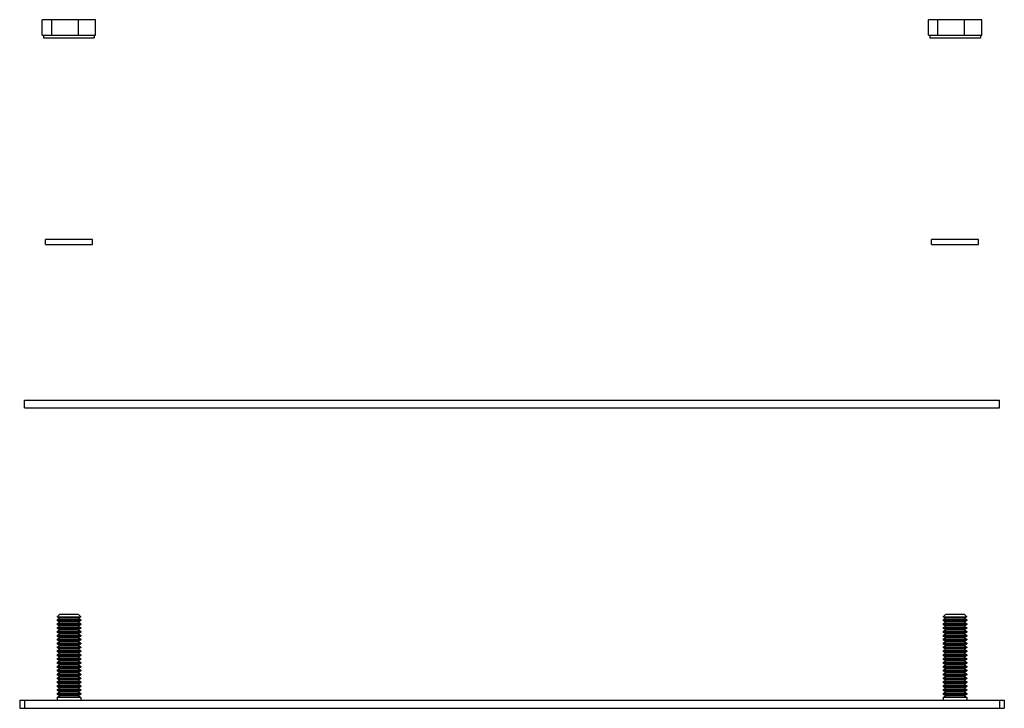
# Model space of a CAD drawing. Header units: millimetres. Extents: x 27 to 227, y 110 to 250.
import ezdxf

# ---------------------------------------------------------------- set-up
doc = ezdxf.new("R2010")
doc.units = ezdxf.units.MM
doc.header["$LTSCALE"] = 23.306913
doc.layers.get('0').update_dxf_attribs({"linetype": 'CONTINUOUS'})

msp = doc.modelspace()

# ---------------------------------------------------------------- linework, layer by layer
at = {"color": 7}
for p, q in [((31.42, 246.37), (31.42, 249.52)), ((42.27, 249.52), (31.42, 249.52)), ((33.35, 246.37), (33.35, 249.52)), ((38.78, 246.37), (38.78, 249.52)), ((42.27, 246.37), (42.27, 249.52)), ((222.27, 249.52), (211.42, 249.52)), ((211.42, 246.37), (211.42, 249.52)), ((213.35, 246.37), (213.35, 249.52)), ((218.78, 246.37), (218.78, 249.52)), ((222.27, 246.37), (222.27, 249.52)), ((31.42, 246.37), (42.27, 246.37)), ((31.69, 246.37), (31.69, 245.81)), ((42, 246.37), (42, 245.81)), ((211.42, 246.37), (222.27, 246.37)), ((211.69, 246.37), (211.69, 245.81)), ((222, 246.37), (222, 245.81)), ((31.69, 245.81), (42, 245.81)), ((211.69, 245.81), (222, 245.81)), ((32.08, 203.89), (32.08, 204.91)), ((41.61, 204.91), (32.08, 204.91)), ((41.61, 203.89), (41.61, 204.91)), ((221.61, 204.91), (212.08, 204.91)), ((212.08, 203.89), (212.08, 204.91)), ((221.61, 203.89), (221.61, 204.91)), ((32.08, 203.89), (41.61, 203.89)), ((212.08, 203.89), (221.61, 203.89)), ((27.84, 170.76), (27.84, 172.33)), ((27.84, 172.33), (225.84, 172.33)), ((225.84, 170.76), (225.84, 172.33)), ((27.84, 170.76), (225.84, 170.76)), ((34.43, 127.72), (34.9, 128.05)), ((34.9, 128.83), (34.44, 128.37)), ((34.9, 128.05), (34.44, 128.37)), ((34.44, 128.37), (39.25, 128.37)), ((38.78, 128.83), (34.9, 128.83)), ((38.78, 128.05), (34.9, 128.05)), ((38.78, 128.83), (39.25, 128.37)), ((39.25, 128.37), (38.78, 128.05)), ((38.78, 128.05), (39.26, 127.72)), ((214.43, 127.72), (214.9, 128.05)), ((214.9, 128.83), (214.44, 128.37)), ((214.44, 128.37), (219.25, 128.37)), ((214.9, 128.05), (214.44, 128.37)), ((218.78, 128.83), (214.9, 128.83)), ((218.78, 128.05), (214.9, 128.05)), ((218.78, 128.83), (219.25, 128.37)), ((219.25, 128.37), (218.78, 128.05)), ((218.78, 128.05), (219.26, 127.72)), ((34.43, 127.72), (34.43, 127.59)), ((39.26, 127.72), (34.43, 127.72)), ((34.9, 127.26), (34.43, 127.59)), ((34.43, 127.59), (39.26, 127.59)), ((34.43, 126.93), (34.9, 127.26)), ((34.43, 126.93), (34.43, 126.8)), ((39.26, 126.93), (34.43, 126.93)), ((34.9, 126.47), (34.43, 126.8)), ((34.43, 126.8), (39.26, 126.8)), ((34.43, 126.14), (34.9, 126.47)), ((34.43, 126.14), (34.43, 126.02)), ((39.26, 126.14), (34.43, 126.14)), ((34.9, 125.69), (34.43, 126.02)), ((34.43, 126.02), (39.26, 126.02)), ((38.78, 127.26), (34.9, 127.26)), ((38.78, 126.47), (34.9, 126.47)), ((39.26, 127.59), (38.78, 127.26)), ((38.78, 127.26), (39.26, 126.93)), ((39.26, 126.8), (38.78, 126.47)), ((38.78, 126.47), (39.26, 126.14)), ((39.26, 126.02), (38.78, 125.69)), ((39.26, 127.72), (39.26, 127.59)), ((39.26, 126.93), (39.26, 126.8)), ((39.26, 126.14), (39.26, 126.02)), ((219.26, 127.72), (214.43, 127.72)), ((214.43, 127.72), (214.43, 127.59)), ((214.43, 127.59), (219.26, 127.59)), ((214.9, 127.26), (214.43, 127.59)), ((214.43, 126.93), (214.9, 127.26)), ((219.26, 126.93), (214.43, 126.93)), ((214.43, 126.93), (214.43, 126.8)), ((214.43, 126.8), (219.26, 126.8)), ((214.9, 126.47), (214.43, 126.8)), ((214.43, 126.14), (214.9, 126.47)), ((219.26, 126.14), (214.43, 126.14)), ((214.43, 126.14), (214.43, 126.02)), ((214.43, 126.02), (219.26, 126.02)), ((214.9, 125.69), (214.43, 126.02)), ((218.78, 127.26), (214.9, 127.26)), ((218.78, 126.47), (214.9, 126.47)), ((219.26, 127.59), (218.78, 127.26)), ((218.78, 127.26), (219.26, 126.93)), ((219.26, 126.8), (218.78, 126.47)), ((218.78, 126.47), (219.26, 126.14)), ((219.26, 126.02), (218.78, 125.69)), ((219.26, 127.72), (219.26, 127.59)), ((219.26, 126.93), (219.26, 126.8)), ((219.26, 126.14), (219.26, 126.02)), ((34.43, 125.36), (34.9, 125.69)), ((34.43, 125.36), (34.43, 125.23)), ((39.26, 125.36), (34.43, 125.36)), ((34.9, 124.9), (34.43, 125.23)), ((34.43, 125.23), (39.26, 125.23)), ((34.43, 124.57), (34.9, 124.9)), ((34.43, 124.57), (34.43, 124.45)), ((39.26, 124.57), (34.43, 124.57)), ((34.9, 124.12), (34.43, 124.45)), ((34.43, 124.45), (39.26, 124.45)), ((34.43, 123.78), (34.9, 124.12)), ((38.78, 125.69), (34.9, 125.69)), ((38.78, 124.9), (34.9, 124.9)), ((38.78, 124.12), (34.9, 124.12)), ((38.78, 125.69), (39.26, 125.36)), ((39.26, 125.23), (38.78, 124.9)), ((38.78, 124.9), (39.26, 124.57)), ((39.26, 124.45), (38.78, 124.12)), ((38.78, 124.12), (39.26, 123.78)), ((39.26, 125.36), (39.26, 125.23)), ((39.26, 124.57), (39.26, 124.45)), ((214.43, 125.36), (214.9, 125.69)), ((219.26, 125.36), (214.43, 125.36)), ((214.43, 125.36), (214.43, 125.23)), ((214.43, 125.23), (219.26, 125.23)), ((214.9, 124.9), (214.43, 125.23)), ((214.43, 124.57), (214.9, 124.9)), ((219.26, 124.57), (214.43, 124.57)), ((214.43, 124.57), (214.43, 124.45)), ((214.43, 124.45), (219.26, 124.45)), ((214.9, 124.12), (214.43, 124.45)), ((214.43, 123.78), (214.9, 124.12)), ((218.78, 125.69), (214.9, 125.69)), ((218.78, 124.9), (214.9, 124.9)), ((218.78, 124.12), (214.9, 124.12)), ((218.78, 125.69), (219.26, 125.36)), ((219.26, 125.23), (218.78, 124.9)), ((218.78, 124.9), (219.26, 124.57)), ((219.26, 124.45), (218.78, 124.12)), ((218.78, 124.12), (219.26, 123.78)), ((219.26, 125.36), (219.26, 125.23)), ((219.26, 124.57), (219.26, 124.45)), ((34.43, 123.78), (34.43, 123.66)), ((39.26, 123.78), (34.43, 123.78)), ((34.9, 123.33), (34.43, 123.66)), ((34.43, 123.66), (39.26, 123.66)), ((34.43, 123), (34.9, 123.33)), ((34.43, 123), (34.43, 122.87)), ((39.26, 123), (34.43, 123)), ((34.9, 122.54), (34.43, 122.87)), ((34.43, 122.87), (39.26, 122.87)), ((34.43, 122.21), (34.9, 122.54)), ((34.43, 122.21), (34.43, 122.09)), ((39.26, 122.21), (34.43, 122.21)), ((34.9, 121.76), (34.43, 122.09)), ((34.43, 122.09), (39.26, 122.09)), ((38.78, 123.33), (34.9, 123.33)), ((38.78, 122.54), (34.9, 122.54)), ((39.26, 123.66), (38.78, 123.33)), ((38.78, 123.33), (39.26, 123)), ((39.26, 122.87), (38.78, 122.54)), ((38.78, 122.54), (39.26, 122.21)), ((39.26, 122.09), (38.78, 121.76)), ((39.26, 123.78), (39.26, 123.66)), ((39.26, 123), (39.26, 122.87)), ((39.26, 122.21), (39.26, 122.09)), ((219.26, 123.78), (214.43, 123.78)), ((214.43, 123.78), (214.43, 123.66)), ((214.43, 123.66), (219.26, 123.66)), ((214.9, 123.33), (214.43, 123.66)), ((214.43, 123), (214.9, 123.33)), ((219.26, 123), (214.43, 123)), ((214.43, 123), (214.43, 122.87)), ((214.43, 122.87), (219.26, 122.87)), ((214.9, 122.54), (214.43, 122.87)), ((214.43, 122.21), (214.9, 122.54)), ((219.26, 122.21), (214.43, 122.21)), ((214.43, 122.21), (214.43, 122.09)), ((214.43, 122.09), (219.26, 122.09)), ((214.9, 121.76), (214.43, 122.09)), ((218.78, 123.33), (214.9, 123.33)), ((218.78, 122.54), (214.9, 122.54)), ((219.26, 123.66), (218.78, 123.33)), ((218.78, 123.33), (219.26, 123)), ((219.26, 122.87), (218.78, 122.54)), ((218.78, 122.54), (219.26, 122.21)), ((219.26, 122.09), (218.78, 121.76)), ((219.26, 123.78), (219.26, 123.66)), ((219.26, 123), (219.26, 122.87)), ((219.26, 122.21), (219.26, 122.09)), ((34.43, 121.43), (34.9, 121.76)), ((34.43, 121.43), (34.43, 121.3)), ((39.26, 121.43), (34.43, 121.43)), ((34.9, 120.97), (34.43, 121.3)), ((34.43, 121.3), (39.26, 121.3)), ((34.43, 120.64), (34.9, 120.97)), ((34.43, 120.64), (34.43, 120.52)), ((39.26, 120.64), (34.43, 120.64)), ((34.9, 120.18), (34.43, 120.52)), ((34.43, 120.52), (39.26, 120.52)), ((34.43, 119.85), (34.9, 120.18)), ((38.78, 121.76), (34.9, 121.76)), ((38.78, 120.97), (34.9, 120.97)), ((38.78, 120.18), (34.9, 120.18)), ((38.78, 121.76), (39.26, 121.43)), ((39.26, 121.3), (38.78, 120.97)), ((38.78, 120.97), (39.26, 120.64)), ((39.26, 120.52), (38.78, 120.18)), ((38.78, 120.18), (39.26, 119.85)), ((39.26, 121.43), (39.26, 121.3)), ((39.26, 120.64), (39.26, 120.52)), ((214.43, 121.43), (214.9, 121.76)), ((219.26, 121.43), (214.43, 121.43)), ((214.43, 121.43), (214.43, 121.3)), ((214.43, 121.3), (219.26, 121.3)), ((214.9, 120.97), (214.43, 121.3)), ((214.43, 120.64), (214.9, 120.97)), ((219.26, 120.64), (214.43, 120.64)), ((214.43, 120.64), (214.43, 120.52)), ((214.43, 120.52), (219.26, 120.52)), ((214.9, 120.18), (214.43, 120.52)), ((214.43, 119.85), (214.9, 120.18)), ((218.78, 121.76), (214.9, 121.76)), ((218.78, 120.97), (214.9, 120.97)), ((218.78, 120.18), (214.9, 120.18)), ((218.78, 121.76), (219.26, 121.43)), ((219.26, 121.3), (218.78, 120.97)), ((218.78, 120.97), (219.26, 120.64)), ((219.26, 120.52), (218.78, 120.18)), ((218.78, 120.18), (219.26, 119.85)), ((219.26, 121.43), (219.26, 121.3)), ((219.26, 120.64), (219.26, 120.52)), ((34.43, 119.85), (34.43, 119.73)), ((39.26, 119.85), (34.43, 119.85)), ((34.9, 119.4), (34.43, 119.73)), ((34.43, 119.73), (39.26, 119.73)), ((34.43, 119.07), (34.9, 119.4)), ((34.43, 119.07), (34.43, 118.94)), ((39.26, 119.07), (34.43, 119.07)), ((34.9, 118.61), (34.43, 118.94)), ((34.43, 118.94), (39.26, 118.94)), ((34.43, 118.28), (34.9, 118.61)), ((34.43, 118.28), (34.43, 118.16)), ((39.26, 118.28), (34.43, 118.28)), ((34.9, 117.83), (34.43, 118.16)), ((34.43, 118.16), (39.26, 118.16)), ((38.78, 119.4), (34.9, 119.4)), ((38.78, 118.61), (34.9, 118.61)), ((39.26, 119.73), (38.78, 119.4)), ((38.78, 119.4), (39.26, 119.07)), ((39.26, 118.94), (38.78, 118.61)), ((38.78, 118.61), (39.26, 118.28)), ((39.26, 118.16), (38.78, 117.83)), ((39.26, 119.85), (39.26, 119.73)), ((39.26, 119.07), (39.26, 118.94)), ((39.26, 118.28), (39.26, 118.16)), ((219.26, 119.85), (214.43, 119.85)), ((214.43, 119.85), (214.43, 119.73)), ((214.43, 119.73), (219.26, 119.73)), ((214.9, 119.4), (214.43, 119.73)), ((214.43, 119.07), (214.9, 119.4)), ((219.26, 119.07), (214.43, 119.07)), ((214.43, 119.07), (214.43, 118.94)), ((214.43, 118.94), (219.26, 118.94)), ((214.9, 118.61), (214.43, 118.94)), ((214.43, 118.28), (214.9, 118.61)), ((219.26, 118.28), (214.43, 118.28)), ((214.43, 118.28), (214.43, 118.16)), ((214.43, 118.16), (219.26, 118.16)), ((214.9, 117.83), (214.43, 118.16)), ((218.78, 119.4), (214.9, 119.4)), ((218.78, 118.61), (214.9, 118.61)), ((219.26, 119.73), (218.78, 119.4)), ((218.78, 119.4), (219.26, 119.07)), ((219.26, 118.94), (218.78, 118.61)), ((218.78, 118.61), (219.26, 118.28)), ((219.26, 118.16), (218.78, 117.83)), ((219.26, 119.85), (219.26, 119.73)), ((219.26, 119.07), (219.26, 118.94)), ((219.26, 118.28), (219.26, 118.16)), ((34.43, 117.5), (34.9, 117.83)), ((34.43, 117.5), (34.43, 117.37)), ((39.26, 117.5), (34.43, 117.5)), ((34.9, 117.04), (34.43, 117.37)), ((34.43, 117.37), (39.26, 117.37)), ((34.43, 116.71), (34.9, 117.04)), ((34.43, 116.71), (34.43, 116.58)), ((39.26, 116.71), (34.43, 116.71)), ((34.9, 116.25), (34.43, 116.58)), ((34.43, 116.58), (39.26, 116.58)), ((34.43, 115.92), (34.9, 116.25)), ((38.78, 117.83), (34.9, 117.83)), ((38.78, 117.04), (34.9, 117.04)), ((38.78, 116.25), (34.9, 116.25)), ((38.78, 117.83), (39.26, 117.5)), ((39.26, 117.37), (38.78, 117.04)), ((38.78, 117.04), (39.26, 116.71)), ((39.26, 116.58), (38.78, 116.25)), ((38.78, 116.25), (39.26, 115.92)), ((39.26, 117.5), (39.26, 117.37)), ((39.26, 116.71), (39.26, 116.58)), ((214.43, 117.5), (214.9, 117.83)), ((219.26, 117.5), (214.43, 117.5)), ((214.43, 117.5), (214.43, 117.37)), ((214.43, 117.37), (219.26, 117.37)), ((214.9, 117.04), (214.43, 117.37)), ((214.43, 116.71), (214.9, 117.04)), ((219.26, 116.71), (214.43, 116.71)), ((214.43, 116.71), (214.43, 116.58)), ((214.43, 116.58), (219.26, 116.58)), ((214.9, 116.25), (214.43, 116.58)), ((214.43, 115.92), (214.9, 116.25)), ((218.78, 117.83), (214.9, 117.83)), ((218.78, 117.04), (214.9, 117.04)), ((218.78, 116.25), (214.9, 116.25)), ((218.78, 117.83), (219.26, 117.5)), ((219.26, 117.37), (218.78, 117.04)), ((218.78, 117.04), (219.26, 116.71)), ((219.26, 116.58), (218.78, 116.25)), ((218.78, 116.25), (219.26, 115.92)), ((219.26, 117.5), (219.26, 117.37)), ((219.26, 116.71), (219.26, 116.58)), ((34.43, 115.92), (34.43, 115.8)), ((39.26, 115.92), (34.43, 115.92)), ((34.9, 115.47), (34.43, 115.8)), ((34.43, 115.8), (39.26, 115.8)), ((34.43, 115.14), (34.9, 115.47)), ((34.43, 115.14), (34.43, 115.01)), ((39.26, 115.14), (34.43, 115.14)), ((34.9, 114.68), (34.43, 115.01)), ((34.43, 115.01), (39.26, 115.01)), ((34.43, 114.35), (34.9, 114.68)), ((34.43, 114.35), (34.43, 114.23)), ((39.26, 114.35), (34.43, 114.35)), ((34.9, 113.89), (34.43, 114.23)), ((34.43, 114.23), (39.26, 114.23)), ((38.78, 115.47), (34.9, 115.47)), ((38.78, 114.68), (34.9, 114.68)), ((39.26, 115.8), (38.78, 115.47)), ((38.78, 115.47), (39.26, 115.14)), ((39.26, 115.01), (38.78, 114.68)), ((38.78, 114.68), (39.26, 114.35)), ((39.26, 114.23), (38.78, 113.89)), ((39.26, 115.92), (39.26, 115.8)), ((39.26, 115.14), (39.26, 115.01)), ((39.26, 114.35), (39.26, 114.23)), ((219.26, 115.92), (214.43, 115.92)), ((214.43, 115.92), (214.43, 115.8)), ((214.43, 115.8), (219.26, 115.8)), ((214.9, 115.47), (214.43, 115.8)), ((214.43, 115.14), (214.9, 115.47)), ((219.26, 115.14), (214.43, 115.14)), ((214.43, 115.14), (214.43, 115.01)), ((214.43, 115.01), (219.26, 115.01)), ((214.9, 114.68), (214.43, 115.01)), ((214.43, 114.35), (214.9, 114.68)), ((219.26, 114.35), (214.43, 114.35)), ((214.43, 114.35), (214.43, 114.23)), ((214.43, 114.23), (219.26, 114.23)), ((214.9, 113.89), (214.43, 114.23)), ((218.78, 115.47), (214.9, 115.47)), ((218.78, 114.68), (214.9, 114.68)), ((219.26, 115.8), (218.78, 115.47)), ((218.78, 115.47), (219.26, 115.14)), ((219.26, 115.01), (218.78, 114.68)), ((218.78, 114.68), (219.26, 114.35)), ((219.26, 114.23), (218.78, 113.89)), ((219.26, 115.92), (219.26, 115.8)), ((219.26, 115.14), (219.26, 115.01)), ((219.26, 114.35), (219.26, 114.23)), ((34.43, 113.56), (34.9, 113.89)), ((34.43, 113.56), (34.43, 113.44)), ((39.26, 113.56), (34.43, 113.56)), ((34.9, 113.11), (34.43, 113.44)), ((34.43, 113.44), (39.26, 113.44)), ((34.43, 112.78), (34.9, 113.11)), ((34.43, 112.78), (34.43, 112.65)), ((39.26, 112.78), (34.43, 112.78)), ((34.9, 112.32), (34.43, 112.65)), ((34.43, 112.65), (39.26, 112.65)), ((34.43, 111.99), (34.9, 112.32)), ((38.78, 113.89), (34.9, 113.89)), ((38.78, 113.11), (34.9, 113.11)), ((38.78, 112.32), (34.9, 112.32)), ((38.78, 113.89), (39.26, 113.56)), ((39.26, 113.44), (38.78, 113.11)), ((38.78, 113.11), (39.26, 112.78)), ((39.26, 112.65), (38.78, 112.32)), ((38.78, 112.32), (39.26, 111.99)), ((39.26, 113.56), (39.26, 113.44)), ((39.26, 112.78), (39.26, 112.65)), ((214.43, 113.56), (214.9, 113.89)), ((219.26, 113.56), (214.43, 113.56)), ((214.43, 113.56), (214.43, 113.44)), ((214.43, 113.44), (219.26, 113.44)), ((214.9, 113.11), (214.43, 113.44)), ((214.43, 112.78), (214.9, 113.11)), ((219.26, 112.78), (214.43, 112.78)), ((214.43, 112.78), (214.43, 112.65)), ((214.43, 112.65), (219.26, 112.65)), ((214.9, 112.32), (214.43, 112.65)), ((214.43, 111.99), (214.9, 112.32)), ((218.78, 113.89), (214.9, 113.89)), ((218.78, 113.11), (214.9, 113.11)), ((218.78, 112.32), (214.9, 112.32)), ((218.78, 113.89), (219.26, 113.56)), ((219.26, 113.44), (218.78, 113.11)), ((218.78, 113.11), (219.26, 112.78)), ((219.26, 112.65), (218.78, 112.32)), ((218.78, 112.32), (219.26, 111.99)), ((219.26, 113.56), (219.26, 113.44)), ((219.26, 112.78), (219.26, 112.65)), ((26.84, 111.41), (26.84, 109.78)), ((26.84, 111.41), (226.84, 111.41)), ((27.84, 111.41), (27.84, 109.78)), ((34.43, 111.99), (34.43, 111.41)), ((39.26, 111.99), (34.43, 111.99)), ((39.26, 111.99), (39.26, 111.41)), ((219.26, 111.99), (214.43, 111.99)), ((214.43, 111.99), (214.43, 111.41)), ((219.26, 111.99), (219.26, 111.41)), ((225.84, 111.41), (225.84, 109.78)), ((226.84, 111.41), (226.84, 109.78)), ((26.84, 109.78), (226.84, 109.78))]:
    msp.add_line(p, q, dxfattribs=at)

doc.saveas('drawing.dxf')
